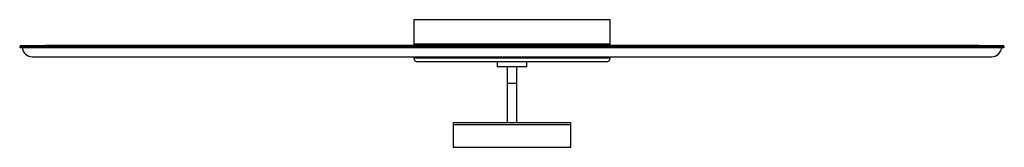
# Paper-space layout '_Superior' of a CAD drawing. Header units: millimetres. Extents: x -338 to 664, y -1132 to -1002.
import ezdxf

# ---------------------------------------------------------------- set-up
doc = ezdxf.new("R2010")
doc.units = ezdxf.units.MM

psp = doc.layouts.new('_Superior')

# ---------------------------------------------------------------- linework, layer by layer
at = {"color": 7, "linetype": 'Continuous', "lineweight": 25}
for p, q in [((63.3, -1002.1), (63.3, -1027.1)), ((263.3, -1002.1), (63.3, -1002.1)), ((263.3, -1027.1), (263.3, -1002.1)), ((664.1, -1029.5), (-337.5, -1029.5)), ((-337.1, -1030.3), (663.7, -1030.3)), ((662.5, -1028.6), (-335.9, -1028.6)), ((637.7, -1028.5), (-311.1, -1028.5)), ((263.3, -1027.1), (63.3, -1027.1)), ((158.3, -1027.1), (158.3, -1027.5)), ((158.3, -1028.1), (158.3, -1028.2)), ((158.7, -1027.7), (158.7, -1027.8)), ((167.9, -1027.5), (167.9, -1027.3)), ((168.2, -1027.1), (168.2, -1027.1)), ((168.2, -1027.8), (168.2, -1027.8)), ((168.3, -1027.1), (168.3, -1027.7)), ((168.3, -1027.8), (168.3, -1027.7)), ((168.3, -1028.5), (168.3, -1028.4)), ((-324.6, -1039.9), (651.1, -1039.9)), ((63.3, -1039.9), (63.3, -1041.1)), ((63.3, -1041.1), (263.3, -1041.1)), ((263.3, -1041.1), (263.3, -1039.9)), ((259.3, -1045.1), (67.3, -1045.1)), ((148.3, -1045.1), (148.3, -1050.1)), ((178.3, -1050.1), (148.3, -1050.1)), ((158.3, -1050.1), (158.3, -1107.1)), ((168.3, -1107.1), (168.3, -1050.1)), ((178.3, -1050.1), (178.3, -1045.1)), ((168.3, -1067.1), (158.3, -1067.1)), ((103.3, -1107.1), (103.3, -1132.1)), ((223.3, -1107.1), (103.3, -1107.1)), ((223.3, -1109.1), (103.3, -1109.1)), ((223.3, -1132.1), (223.3, -1107.1)), ((223.3, -1132.1), (103.3, -1132.1))]:
    psp.add_line(p, q, dxfattribs=at)
for centre, radius, start, end in [((-337.1, -1029.8), 0.5, 146.8681, 270), ((-335.9, -1030.6), 2, 90, 146.8681), ((-324.6, -1029.4), 10.5, 184.9918, 270), ((-311.1, -1037.5), 9, 90, 99.7641), ((637.7, -1037.5), 9, 80.2359, 90), ((651.1, -1029.4), 10.5, 270, 355.0082), ((662.5, -1030.6), 2, 33.1319, 90), ((663.7, -1029.8), 0.5, 270, 33.1319), ((67.3, -1041.1), 4, 180, 270), ((259.3, -1041.1), 4, 270, 0)]:
    psp.add_arc(centre, radius, start, end, dxfattribs=at)
for points, knots in [([(168, -1027.1), (167.8, -1027.2), (167.4, -1027.2), (166.1, -1027.2), (164.1, -1027.3), (162, -1027.3), (160.2, -1027.3), (158.9, -1027.4), (158.3, -1027.4), (158.4, -1027.5), (158.4, -1027.5)], [0, 0, 0, 0, 0.098374, 0.225116, 0.377203, 0.530408, 0.663091, 0.801222, 0.935992, 1, 1, 1, 1]), ([(158.3, -1027.5), (158.4, -1027.5), (158.5, -1027.6), (158.6, -1027.6), (158.7, -1027.7)], [0, 0, 0, 0, 0.506173, 1, 1, 1, 1]), ([(168.2, -1027.7), (168.2, -1027.7), (168.2, -1027.7), (167.5, -1027.8), (166.1, -1027.8), (164.1, -1027.9), (162, -1027.9), (160.2, -1028), (158.9, -1028), (158.3, -1028), (158.4, -1028.1), (158.4, -1028.1)], [0, 0, 0, 0, 0.075347, 0.196066, 0.312407, 0.452012, 0.592643, 0.714438, 0.841232, 0.964942, 1, 1, 1, 1]), ([(158.7, -1027.8), (158.6, -1027.9), (158.5, -1028), (158.4, -1028), (158.3, -1028.1)], [0, 0, 0, 0, 0.499989, 1, 1, 1, 1]), ([(168, -1027.8), (167.8, -1027.9), (167.4, -1027.9), (166.1, -1027.9), (164.1, -1028), (162, -1028), (160.2, -1028), (158.9, -1028.1), (158.3, -1028.1), (158.4, -1028.2), (158.4, -1028.2)], [0, 0, 0, 0, 0.098357, 0.225098, 0.377184, 0.530388, 0.663071, 0.801201, 0.93597, 1, 1, 1, 1]), ([(158.3, -1028.2), (158.4, -1028.2), (158.5, -1028.3), (158.6, -1028.3), (158.7, -1028.4)], [0, 0, 0, 0, 0.506261, 1, 1, 1, 1]), ([(167.6, -1027.4), (167.5, -1027.4), (167.1, -1027.4), (165.9, -1027.4), (164.1, -1027.5), (162.1, -1027.5), (160.4, -1027.6), (159.2, -1027.6), (158.7, -1027.6), (158.7, -1027.7), (158.8, -1027.7)], [0, 0, 0, 0, 0.100404, 0.229132, 0.383603, 0.539209, 0.673972, 0.814268, 0.95115, 1, 1, 1, 1]), ([(167.7, -1027.5), (167.5, -1027.5), (167.2, -1027.6), (165.9, -1027.6), (164.1, -1027.7), (162.1, -1027.7), (160.4, -1027.7), (159.2, -1027.8), (158.7, -1027.8), (158.7, -1027.8), (158.7, -1027.8)], [0, 0, 0, 0, 0.111743, 0.240477, 0.394955, 0.550569, 0.685338, 0.825641, 0.96253, 1, 1, 1, 1]), ([(167.6, -1028.1), (167.5, -1028.1), (167.1, -1028.1), (165.9, -1028.1), (164.1, -1028.2), (162.1, -1028.2), (160.4, -1028.3), (159.2, -1028.3), (158.7, -1028.3), (158.7, -1028.4), (158.8, -1028.4)], [0, 0, 0, 0, 0.100387, 0.229117, 0.383591, 0.5392, 0.673966, 0.814264, 0.951149, 1, 1, 1, 1]), ([(167.7, -1027.4), (167.7, -1027.3), (167.8, -1027.2), (168, -1027.2), (168, -1027.1)], [0, 0, 0, 0, 0.4999982, 1, 1, 1, 1]), ([(168.1, -1027.7), (168, -1027.7), (167.9, -1027.6), (167.8, -1027.6), (167.7, -1027.5)], [0, 0, 0, 0, 0.500002, 1, 1, 1, 1]), ([(167.7, -1028.1), (167.7, -1028), (167.8, -1027.9), (168, -1027.9), (168, -1027.8)], [0, 0, 0, 0, 0.499946, 1, 1, 1, 1]), ([(168.1, -1028.4), (168, -1028.4), (167.9, -1028.3), (167.8, -1028.3), (167.7, -1028.2)], [0, 0, 0, 0, 0.499951, 1, 1, 1, 1]), ([(167.9, -1028.2), (167.9, -1028.2), (167.9, -1028.1), (167.9, -1028.1), (167.9, -1028)], [0, 0, 0, 0, 0.4998841, 1, 1, 1, 1]), ([(168.2, -1028.4), (168.3, -1028.4), (168.3, -1028.4), (168.1, -1028.4), (168, -1028.4)], [0, 0, 0, 0, 0.784117, 1, 1, 1, 1])]:
    psp.add_open_spline(points, degree=3, knots=knots, dxfattribs=at)

doc.saveas('drawing.dxf')
